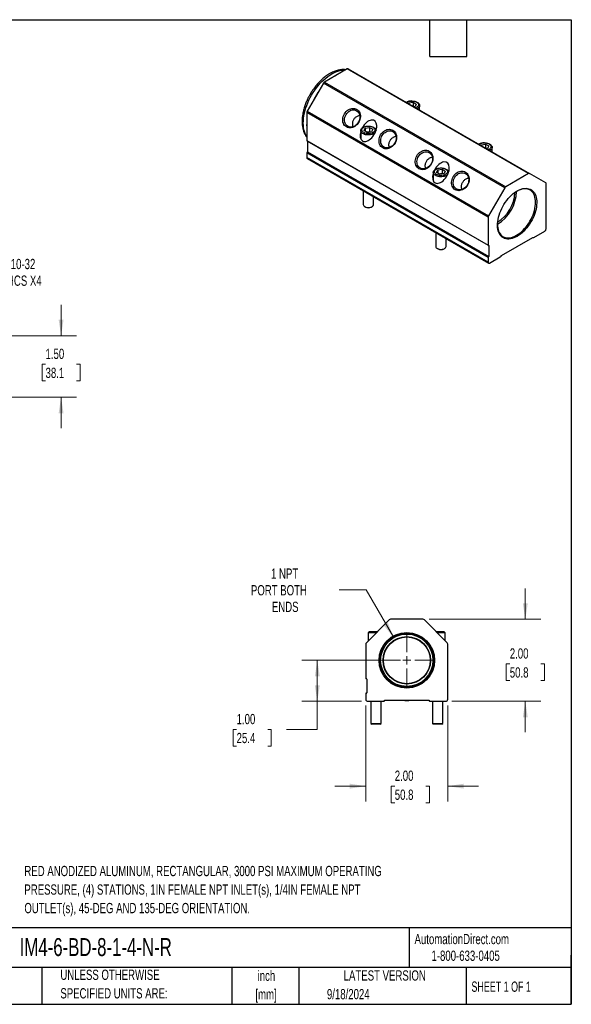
# Model space of a CAD drawing. Header units: inches. Extents: x 0.7 to 32.2, y 0.7 to 24.8.
# Tile 3 of 3: x 18.8 to 32.2, y 0.7 to 24.8. Entities that reach past the tile are written whole.
import ezdxf

# ---------------------------------------------------------------- set-up
doc = ezdxf.new("R2010")
doc.units = ezdxf.units.IN
doc.header["$LTSCALE"] = 3
doc.header["$MEASUREMENT"] = 0
doc.layers.add('TEXT', color=140, linetype='Continuous', lineweight=25)
doc.styles.add('SLDTEXTSTYLE0', font='TXT', dxfattribs={"width": 0.7})
doc.styles.add('SLDTEXTSTYLE1', font='TXT', dxfattribs={"width": 0.65})
doc.dimstyles.new('SLDDIMSTYLE2', dxfattribs={"dimtxt": 0.254883, "dimasz": 0.39, "dimexe": 0, "dimexo": 0.0625, "dimgap": 0.063721, "dimtad": 0, "dimtih": 1, "dimtoh": 1, "dimrnd": 1e-09, "dimzin": 4, "dimdsep": 46, "dimtxsty": 'SLDTEXTSTYLE0', "dimsah": 1, "dimcen": 0.09, "dimadec": 0, "dimazin": 1, "dimtfac": 1, "dimtofl": 0, "dimtmove": 0, "dimatfit": 3, "dimfxl": 0, "dimfrac": 2, "dimtolj": 1, "dimtzin": 12, "dimarcsym": 0})
doc.dimstyles.new('SLDDIMSTYLE3', dxfattribs={"dimtxt": 0.254883, "dimasz": 0.39, "dimexe": 0, "dimexo": 0.0625, "dimgap": 0.063721, "dimtad": 0, "dimtih": 1, "dimtoh": 1, "dimrnd": 1e-09, "dimzin": 4, "dimdsep": 46, "dimtxsty": 'SLDTEXTSTYLE0', "dimsah": 1, "dimcen": 0.09, "dimadec": 0, "dimazin": 1, "dimtfac": 1, "dimtmove": 0, "dimatfit": 0, "dimfxl": 0, "dimfrac": 2, "dimtolj": 1, "dimtzin": 12, "dimarcsym": 0})
doc.dimstyles.new('SLDDIMSTYLE4', dxfattribs={"dimtxt": 0.254883, "dimasz": 0.39, "dimexe": 0, "dimexo": 0.0625, "dimgap": 0.063721, "dimtad": 0, "dimtih": 1, "dimtoh": 1, "dimrnd": 1e-09, "dimzin": 12, "dimdsep": 46, "dimtxsty": 'SLDTEXTSTYLE0', "dimsah": 1, "dimcen": 0, "dimadec": 0, "dimazin": 3, "dimtfac": 1, "dimtofl": 0, "dimtmove": 0, "dimatfit": 3, "dimfxl": 0, "dimfrac": 2, "dimtolj": 1, "dimtzin": 12, "dimarcsym": 0})

# ---------------------------------------------------------------- blocks, each defined once
blk = doc.blocks.new('_D_2')
at = {"color": 7, "linetype": 'Continuous', "lineweight": 0}
for p, q in [((28.09, 9.135), (25.684, 9.135)), ((26.059, 9.135), (26.059, 8.135)), ((27.14, 8.135), (25.684, 8.135)), ((26.059, 7.449), (26.059, 8.135)), ((24.092, 7.449), (24.006, 7.449)), ((24.006, 7.449), (24.006, 7.043)), ((24.849, 7.449), (24.935, 7.449)), ((24.935, 7.449), (24.935, 7.043)), ((25.309, 7.449), (26.059, 7.449)), ((24.006, 7.043), (24.092, 7.043)), ((24.935, 7.043), (24.849, 7.043))]:
    blk.add_line(p, q, dxfattribs=at)
at = {"color": 7, "linetype": 'Continuous', "lineweight": 18}
for points in [[(26.059, 9.135), (25.999, 8.745), (26.119, 8.745)], [(26.059, 8.135), (26.119, 8.525), (25.999, 8.525)]]:
    blk.add_solid(points, dxfattribs=at)
at = {"color": 7, "linetype": 'Continuous', "lineweight": 18, "char_height": 0.25, "attachment_point": 1, "style": 'SLDTEXTSTYLE0'}
for s, insert in [('1.00', (24.092, 7.828)), ('25.4', (24.092, 7.366))]:
    blk.add_mtext(s, dxfattribs=dict(at, insert=insert))
blk = doc.blocks.new('_D_3')
at = {"color": 7, "linetype": 'Continuous', "lineweight": 0}
for p, q in [((31.129, 10.135), (31.129, 10.885)), ((28.783, 10.135), (31.504, 10.135)), ((30.751, 9.047), (30.665, 9.047)), ((30.665, 9.047), (30.665, 8.642)), ((31.508, 9.047), (31.594, 9.047)), ((31.594, 9.047), (31.594, 8.642)), ((30.665, 8.642), (30.751, 8.642)), ((31.594, 8.642), (31.508, 8.642)), ((29.339, 8.135), (31.504, 8.135)), ((31.129, 8.135), (31.129, 7.385))]:
    blk.add_line(p, q, dxfattribs=at)
at = {"color": 7, "linetype": 'Continuous', "lineweight": 18}
for points in [[(31.129, 10.135), (31.189, 10.525), (31.069, 10.525)], [(31.129, 8.135), (31.069, 7.745), (31.189, 7.745)]]:
    blk.add_solid(points, dxfattribs=at)
at = {"color": 7, "linetype": 'Continuous', "lineweight": 18, "char_height": 0.25, "attachment_point": 1, "style": 'SLDTEXTSTYLE0'}
for s, insert in [('2.00', (30.751, 9.427)), ('50.8', (30.751, 8.964))]:
    blk.add_mtext(s, dxfattribs=dict(at, insert=insert))
blk = doc.blocks.new('_D_4')
at = {"color": 7, "linetype": 'Continuous', "lineweight": 0}
for p, q in [((27.24, 8.035), (27.24, 5.692)), ((29.239, 8.035), (29.239, 5.692)), ((27.24, 6.067), (26.49, 6.067)), ((27.947, 6.067), (27.861, 6.067)), ((27.861, 6.067), (27.861, 5.662)), ((28.704, 6.067), (28.79, 6.067)), ((28.79, 6.067), (28.79, 5.662)), ((29.239, 6.067), (29.989, 6.067)), ((27.861, 5.662), (27.947, 5.662)), ((28.79, 5.662), (28.704, 5.662))]:
    blk.add_line(p, q, dxfattribs=at)
at = {"color": 7, "linetype": 'Continuous', "lineweight": 18}
for points in [[(27.24, 6.067), (26.85, 6.127), (26.85, 6.007)], [(29.239, 6.067), (29.629, 6.007), (29.629, 6.127)]]:
    blk.add_solid(points, dxfattribs=at)
at = {"color": 7, "linetype": 'Continuous', "lineweight": 18, "char_height": 0.25, "attachment_point": 1, "style": 'SLDTEXTSTYLE0'}
for s, insert in [('2.00', (27.947, 6.447)), ('50.8', (27.947, 5.984))]:
    blk.add_mtext(s, dxfattribs=dict(at, insert=insert))
blk = doc.blocks.new('_D_5')
at = {"color": 7, "linetype": 'Continuous', "lineweight": 0}
for p, q in [((27.25, 10.849), (26.594, 10.849)), ((27.921, 9.687), (27.25, 10.849))]:
    blk.add_line(p, q, dxfattribs=at)
at = {"color": 7, "linetype": 'Continuous', "lineweight": 18}
blk.add_solid([(27.921, 9.687), (27.778, 10.055), (27.674, 9.995)], dxfattribs=at)
at = {"color": 7, "linetype": 'Continuous', "lineweight": 18, "char_height": 0.25, "attachment_point": 1, "style": 'SLDTEXTSTYLE0'}
for s, insert in [('1 NPT', (24.931, 11.373)), ('PORT BOTH', (24.441, 10.968)), ('ENDS', (24.951, 10.563))]:
    blk.add_mtext(s, dxfattribs=dict(at, insert=insert))
blk = doc.blocks.new('SW_CENTERMARKSYMBOL_0')
at = {"color": 0, "linetype": 'Continuous', "lineweight": 18}
for p, q in [((0, 0.2), (0, 0.678)), ((-0.2, 0), (-0.678, 0)), ((0, 0), (-0.1, 0)), ((0, 0), (0, 0.1)), ((0, 0), (0, -0.1)), ((0, 0), (0.1, 0)), ((0.2, 0), (0.678, 0)), ((0, -0.2), (0, -0.678))]:
    blk.add_line(p, q, dxfattribs=at)
blk = doc.blocks.new('_D_7')
at = {"color": 7, "linetype": 'Continuous', "lineweight": 0}
for p, q in [((19.814, 17.047), (19.814, 17.797)), ((17.323, 17.047), (20.189, 17.047)), ((19.435, 16.35), (19.35, 16.35)), ((19.35, 16.35), (19.35, 15.945)), ((20.193, 16.35), (20.278, 16.35)), ((20.278, 16.35), (20.278, 15.945)), ((19.35, 15.945), (19.435, 15.945)), ((20.278, 15.945), (20.193, 15.945)), ((17.02, 15.547), (20.189, 15.547)), ((19.814, 15.547), (19.814, 14.797))]:
    blk.add_line(p, q, dxfattribs=at)
at = {"color": 7, "linetype": 'Continuous', "lineweight": 18}
for points in [[(19.814, 17.047), (19.874, 17.437), (19.754, 17.437)], [(19.814, 15.547), (19.754, 15.157), (19.874, 15.157)]]:
    blk.add_solid(points, dxfattribs=at)
at = {"color": 7, "linetype": 'Continuous', "lineweight": 18, "char_height": 0.25, "attachment_point": 1, "style": 'SLDTEXTSTYLE0'}
for s, insert in [('1.50', (19.435, 16.73)), ('38.1', (19.435, 16.267))]:
    blk.add_mtext(s, dxfattribs=dict(at, insert=insert))
blk = doc.blocks.new('_D_8')
at = {"color": 7, "linetype": 'Continuous', "lineweight": 0}
for p, q in [((16.93, 17.194), (17.495, 18.597)), ((17.495, 18.597), (18.151, 18.597))]:
    blk.add_line(p, q, dxfattribs=at)
at = {"color": 7, "linetype": 'Continuous', "lineweight": 18}
blk.add_solid([(16.93, 17.194), (17.131, 17.534), (17.02, 17.578)], dxfattribs=at)
at = {"color": 7, "linetype": 'Continuous', "lineweight": 18, "char_height": 0.25, "attachment_point": 1, "style": 'SLDTEXTSTYLE0'}
for s, insert in [('10-32', (18.587, 18.92)), ('SHCS X4', (18.339, 18.514))]:
    blk.add_mtext(s, dxfattribs=dict(at, insert=insert))

msp = doc.modelspace()

# ---------------------------------------------------------------- linework, layer by layer
for p, q in [((26.788, 23.55), (26.232, 23.229)), ((31.207, 20.998), (26.788, 23.55)), ((26.813, 23.552), (31.232, 21.001)), ((26.483, 23.374), (26.496, 23.381)), ((26.496, 23.381), (26.508, 23.388)), ((26.207, 23.202), (25.813, 22.521)), ((30.626, 20.651), (26.207, 23.202)), ((26.232, 23.229), (30.651, 20.677)), ((28.281, 22.704), (28.289, 22.721)), ((28.289, 22.721), (28.394, 22.737)), ((28.289, 22.721), (28.289, 22.7)), ((28.363, 22.769), (28.363, 22.769)), ((28.369, 22.769), (28.369, 22.769)), ((28.394, 22.737), (28.471, 22.693)), ((28.394, 22.737), (28.394, 22.639)), ((28.443, 22.632), (28.414, 22.628)), ((28.471, 22.693), (28.443, 22.632)), ((28.499, 22.584), (28.494, 22.582)), ((28.553, 22.547), (28.553, 22.66)), ((30.222, 19.935), (25.803, 22.486)), ((25.803, 22.486), (25.803, 21.805)), ((25.813, 22.521), (30.233, 19.969)), ((27.2, 22.048), (27.229, 22.109)), ((27.229, 22.109), (27.333, 22.125)), ((27.229, 22.109), (27.229, 22.032)), ((27.302, 22.156), (27.302, 22.156)), ((27.309, 22.156), (27.308, 22.156)), ((27.333, 22.125), (27.41, 22.081)), ((27.333, 22.125), (27.333, 22.027)), ((27.41, 22.081), (27.382, 22.02)), ((27.118, 22.048), (27.118, 21.86)), ((27.277, 22.004), (27.2, 22.048)), ((27.258, 22.015), (27.333, 22.027)), ((27.382, 22.02), (27.277, 22.004)), ((27.333, 22.027), (27.353, 22.016)), ((25.803, 21.805), (30.222, 19.254)), ((25.805, 21.801), (30.224, 19.25)), ((25.823, 21.791), (25.823, 21.531)), ((30.049, 21.684), (30.057, 21.701)), ((30.057, 21.701), (30.162, 21.717)), ((30.057, 21.701), (30.057, 21.679)), ((30.131, 21.748), (30.13, 21.748)), ((30.137, 21.748), (30.137, 21.748)), ((30.162, 21.717), (30.239, 21.672)), ((30.162, 21.717), (30.162, 21.619)), ((30.21, 21.612), (30.182, 21.607)), ((30.239, 21.672), (30.21, 21.612)), ((30.321, 21.527), (30.321, 21.64)), ((30.222, 18.952), (25.803, 21.503)), ((25.803, 21.503), (25.803, 21.389)), ((30.222, 18.838), (25.803, 21.389)), ((25.816, 21.519), (25.81, 21.516)), ((30.229, 18.964), (25.81, 21.516)), ((25.813, 21.366), (30.233, 18.815)), ((30.235, 18.968), (25.816, 21.519)), ((25.823, 21.531), (30.242, 18.98)), ((30.266, 21.563), (30.262, 21.561)), ((29.07, 21.136), (29.07, 21.136)), ((29.076, 21.136), (29.076, 21.136)), ((28.886, 21.028), (28.886, 20.84)), ((28.968, 21.028), (28.996, 21.088)), ((29.045, 20.983), (28.968, 21.028)), ((28.996, 21.088), (29.101, 21.104)), ((28.996, 21.088), (28.996, 21.012)), ((29.025, 20.995), (29.101, 21.006)), ((29.15, 21), (29.045, 20.983)), ((29.101, 21.104), (29.178, 21.06)), ((29.101, 21.104), (29.101, 21.006)), ((29.101, 21.006), (29.121, 20.995)), ((29.178, 21.06), (29.15, 21)), ((31.207, 20.998), (30.651, 20.677)), ((31.626, 20.774), (31.232, 21.001)), ((30.626, 20.651), (30.233, 19.969)), ((31.636, 19.654), (31.636, 20.751)), ((27.18, 20.577), (27.18, 20.244)), ((27.43, 20.244), (27.43, 20.433)), ((27.217, 20.193), (27.231, 20.184)), ((27.38, 20.184), (27.394, 20.193)), ((30.222, 19.935), (30.222, 19.254)), ((28.948, 19.556), (28.948, 19.223)), ((30.55, 19.006), (31.309, 19.444)), ((31.307, 19.444), (31.314, 19.439)), ((31.339, 19.442), (31.601, 19.593)), ((29.198, 19.223), (29.198, 19.412)), ((30.235, 19.253), (30.229, 19.25)), ((30.242, 19.249), (30.235, 19.253)), ((30.242, 19.249), (30.242, 18.98)), ((28.985, 19.172), (28.999, 19.164)), ((29.147, 19.164), (29.161, 19.172)), ((30.229, 18.964), (30.235, 18.968)), ((30.258, 18.817), (30.519, 18.968)), ((30.222, 18.952), (30.222, 18.838)), ((27.811, 10.12), (27.254, 9.564)), ((28.633, 10.135), (27.846, 10.135)), ((29.225, 9.564), (28.668, 10.12)), ((27.33, 9.825), (27.302, 9.805)), ((27.302, 9.805), (27.302, 9.611)), ((27.495, 9.805), (27.302, 9.805)), ((27.515, 9.825), (27.33, 9.825)), ((29.149, 9.825), (28.964, 9.825)), ((28.99, 9.805), (28.984, 9.805)), ((29.177, 9.805), (28.99, 9.805)), ((29.177, 9.805), (29.149, 9.825)), ((29.177, 9.611), (29.177, 9.805)), ((27.24, 9.528), (27.24, 8.695)), ((29.239, 8.185), (29.239, 9.528)), ((27.258, 8.685), (27.25, 8.685)), ((27.268, 8.675), (27.268, 8.345)), ((27.24, 8.325), (27.24, 8.185)), ((27.25, 8.335), (27.258, 8.335)), ((27.29, 8.135), (27.66, 8.135)), ((27.365, 8.135), (27.365, 7.595)), ((27.615, 7.595), (27.615, 8.135)), ((27.703, 8.16), (28.776, 8.16)), ((28.82, 8.135), (29.189, 8.135)), ((28.865, 8.135), (28.865, 7.595)), ((29.115, 7.595), (29.115, 8.135)), ((27.365, 7.595), (27.385, 7.575)), ((27.365, 7.595), (27.615, 7.595)), ((27.595, 7.575), (27.385, 7.575)), ((27.595, 7.575), (27.615, 7.595)), ((28.865, 7.595), (28.885, 7.575)), ((28.865, 7.595), (29.115, 7.595)), ((29.095, 7.575), (28.885, 7.575)), ((29.095, 7.575), (29.115, 7.595))]:
    msp.add_line(p, q)
at = {"flags": 128}
for points in [[(25.803, 21.895), (25.803, 21.895), (25.78, 21.934), (25.762, 21.975), (25.746, 22.021), (25.734, 22.069), (25.725, 22.12), (25.72, 22.174), (25.718, 22.23), (25.72, 22.288), (25.725, 22.348), (25.734, 22.409), (25.746, 22.471), (25.762, 22.535), (25.78, 22.598), (25.803, 22.662), (25.828, 22.726), (25.856, 22.789), (25.887, 22.852), (25.921, 22.913), (25.957, 22.973), (25.996, 23.031), (26.036, 23.087), (26.079, 23.14), (26.123, 23.192), (26.169, 23.24), (26.216, 23.285), (26.264, 23.327), (26.312, 23.365), (26.361, 23.399), (26.411, 23.43), (26.46, 23.457), (26.509, 23.479), (26.558, 23.497), (26.606, 23.51), (26.653, 23.519), (26.699, 23.524), (26.743, 23.524), (26.743, 23.524)], [(26.77, 22.136), (26.746, 22.153), (26.725, 22.173), (26.708, 22.198), (26.694, 22.225), (26.685, 22.255), (26.68, 22.287), (26.679, 22.32), (26.682, 22.354), (26.69, 22.388), (26.702, 22.421), (26.718, 22.453), (26.738, 22.482), (26.76, 22.509), (26.786, 22.533), (26.813, 22.553), (26.842, 22.569), (26.873, 22.58), (26.903, 22.587), (26.934, 22.589), (26.963, 22.586), (26.992, 22.579), (27.018, 22.566), (27.042, 22.55), (27.062, 22.529), (27.08, 22.505), (27.093, 22.477), (27.103, 22.447), (27.108, 22.415), (27.109, 22.382), (27.105, 22.348), (27.097, 22.314), (27.085, 22.281), (27.069, 22.25), (27.05, 22.22), (27.027, 22.193), (27.002, 22.169), (26.974, 22.149), (26.945, 22.134), (26.915, 22.122), (26.884, 22.115), (26.854, 22.113), (26.824, 22.116), (26.796, 22.124), (26.77, 22.136)], [(28.237, 22.73), (28.253, 22.742), (28.275, 22.752), (28.3, 22.76), (28.327, 22.766), (28.355, 22.768), (28.384, 22.768), (28.412, 22.765), (28.438, 22.759), (28.462, 22.75), (28.483, 22.739), (28.501, 22.726), (28.514, 22.711), (28.522, 22.695), (28.525, 22.679), (28.523, 22.662), (28.516, 22.646), (28.504, 22.631), (28.488, 22.618), (28.468, 22.606), (28.459, 22.602)], [(28.369, 22.769), (28.374, 22.769), (28.404, 22.766), (28.434, 22.761), (28.462, 22.753), (28.487, 22.743), (28.509, 22.73), (28.527, 22.716), (28.541, 22.7), (28.549, 22.683), (28.553, 22.665), (28.552, 22.647), (28.546, 22.63), (28.534, 22.613), (28.519, 22.598), (28.499, 22.584)], [(27.018, 22.532), (27.04, 22.516), (27.06, 22.496), (27.075, 22.472), (27.087, 22.446), (27.095, 22.417), (27.098, 22.386), (27.097, 22.355), (27.091, 22.323), (27.081, 22.291), (27.067, 22.261), (27.05, 22.232), (27.029, 22.206), (27.005, 22.184), (26.979, 22.165), (26.951, 22.15), (26.923, 22.14), (26.894, 22.134), (26.865, 22.134), (26.838, 22.138), (26.812, 22.147), (26.788, 22.161), (26.767, 22.179), (26.75, 22.2), (26.736, 22.225), (26.726, 22.253), (26.721, 22.283), (26.72, 22.314), (26.723, 22.346), (26.731, 22.378), (26.743, 22.409), (26.759, 22.439), (26.778, 22.466), (26.8, 22.49), (26.825, 22.511), (26.852, 22.528), (26.88, 22.541), (26.909, 22.549), (26.938, 22.552), (26.966, 22.55), (26.993, 22.543), (27.018, 22.532)], [(25.803, 22.166), (25.803, 22.181), (25.803, 22.196)], [(27.438, 21.972), (27.414, 21.96), (27.388, 21.951), (27.359, 21.944), (27.328, 21.941), (27.298, 21.94), (27.267, 21.942), (27.237, 21.947), (27.209, 21.955), (27.184, 21.966), (27.162, 21.978), (27.144, 21.993), (27.131, 22.009), (27.122, 22.026), (27.118, 22.044), (27.119, 22.062), (27.126, 22.079), (27.137, 22.096), (27.153, 22.111), (27.173, 22.125), (27.196, 22.136), (27.223, 22.145), (27.252, 22.152), (27.282, 22.156), (27.302, 22.156)], [(27.193, 22.129), (27.215, 22.14), (27.239, 22.148), (27.266, 22.154), (27.295, 22.156), (27.323, 22.156), (27.351, 22.152), (27.378, 22.146), (27.402, 22.138), (27.423, 22.126), (27.44, 22.113), (27.453, 22.099), (27.461, 22.083), (27.464, 22.067), (27.463, 22.05), (27.456, 22.034), (27.444, 22.019), (27.428, 22.006), (27.407, 21.994), (27.384, 21.985), (27.358, 21.978), (27.33, 21.974), (27.302, 21.973), (27.273, 21.974), (27.246, 21.979), (27.221, 21.987), (27.198, 21.997), (27.179, 22.009), (27.163, 22.023), (27.153, 22.038), (27.147, 22.054), (27.146, 22.071), (27.151, 22.087), (27.16, 22.102), (27.174, 22.117), (27.193, 22.129)], [(27.309, 22.156), (27.313, 22.156), (27.344, 22.154), (27.373, 22.149), (27.401, 22.141), (27.426, 22.131), (27.448, 22.118), (27.466, 22.104), (27.48, 22.087), (27.489, 22.07), (27.492, 22.059)], [(27.118, 21.905), (27.112, 21.897), (27.106, 21.883)], [(27.466, 21.992), (27.458, 21.985), (27.438, 21.972)], [(27.653, 21.626), (27.63, 21.642), (27.609, 21.663), (27.592, 21.687), (27.578, 21.715), (27.569, 21.745), (27.563, 21.777), (27.563, 21.81), (27.566, 21.844), (27.574, 21.878), (27.586, 21.911), (27.602, 21.942), (27.621, 21.972), (27.644, 21.999), (27.669, 22.023), (27.697, 22.043), (27.726, 22.058), (27.756, 22.07), (27.787, 22.077), (27.818, 22.079), (27.847, 22.076), (27.876, 22.068), (27.902, 22.056), (27.926, 22.039), (27.946, 22.019), (27.964, 21.995), (27.977, 21.967), (27.987, 21.937), (27.992, 21.905), (27.993, 21.872), (27.989, 21.838), (27.981, 21.804), (27.969, 21.771), (27.953, 21.739), (27.934, 21.71), (27.911, 21.683), (27.886, 21.659), (27.858, 21.639), (27.829, 21.623), (27.799, 21.612), (27.768, 21.605), (27.738, 21.603), (27.708, 21.606), (27.68, 21.613), (27.653, 21.626)], [(27.902, 22.021), (27.924, 22.006), (27.943, 21.986), (27.959, 21.962), (27.971, 21.936), (27.979, 21.907), (27.982, 21.876), (27.981, 21.844), (27.975, 21.812), (27.965, 21.781), (27.951, 21.75), (27.934, 21.722), (27.913, 21.696), (27.889, 21.673), (27.863, 21.655), (27.835, 21.64), (27.807, 21.629), (27.778, 21.624), (27.749, 21.623), (27.721, 21.628), (27.696, 21.637), (27.672, 21.65), (27.651, 21.668), (27.634, 21.69), (27.62, 21.715), (27.61, 21.743), (27.605, 21.773), (27.604, 21.804), (27.607, 21.836), (27.615, 21.868), (27.627, 21.899), (27.642, 21.929), (27.662, 21.956), (27.684, 21.98), (27.709, 22.001), (27.736, 22.018), (27.764, 22.03), (27.793, 22.038), (27.822, 22.041), (27.85, 22.04), (27.877, 22.033), (27.902, 22.021)], [(30.004, 21.71), (30.021, 21.721), (30.043, 21.732), (30.068, 21.74), (30.095, 21.745), (30.123, 21.748), (30.152, 21.748), (30.18, 21.744), (30.206, 21.738), (30.23, 21.729), (30.251, 21.718), (30.269, 21.705), (30.281, 21.69), (30.29, 21.675), (30.293, 21.658), (30.291, 21.642), (30.284, 21.626), (30.272, 21.611), (30.256, 21.597), (30.236, 21.586), (30.227, 21.582)], [(30.137, 21.748), (30.141, 21.748), (30.172, 21.746), (30.202, 21.741), (30.23, 21.733), (30.255, 21.723), (30.277, 21.71), (30.295, 21.695), (30.308, 21.679), (30.317, 21.662), (30.321, 21.644), (30.32, 21.627), (30.313, 21.609), (30.302, 21.592), (30.286, 21.577), (30.266, 21.563)], [(28.537, 21.115), (28.514, 21.132), (28.493, 21.153), (28.476, 21.177), (28.462, 21.204), (28.453, 21.234), (28.447, 21.266), (28.447, 21.3), (28.45, 21.334), (28.458, 21.367), (28.47, 21.4), (28.486, 21.432), (28.505, 21.462), (28.528, 21.489), (28.553, 21.512), (28.581, 21.532), (28.61, 21.548), (28.64, 21.56), (28.671, 21.567), (28.702, 21.569), (28.731, 21.566), (28.76, 21.558), (28.786, 21.546), (28.81, 21.529), (28.83, 21.509), (28.848, 21.484), (28.861, 21.457), (28.871, 21.427), (28.876, 21.395), (28.877, 21.362), (28.873, 21.328), (28.865, 21.294), (28.853, 21.261), (28.837, 21.229), (28.818, 21.2), (28.795, 21.173), (28.77, 21.149), (28.742, 21.129), (28.713, 21.113), (28.683, 21.102), (28.652, 21.095), (28.622, 21.093), (28.592, 21.096), (28.564, 21.103), (28.537, 21.115)], [(28.786, 21.511), (28.808, 21.495), (28.827, 21.475), (28.843, 21.452), (28.855, 21.425), (28.862, 21.396), (28.866, 21.366), (28.864, 21.334), (28.859, 21.302), (28.849, 21.27), (28.835, 21.24), (28.817, 21.212), (28.797, 21.186), (28.773, 21.163), (28.747, 21.144), (28.719, 21.129), (28.691, 21.119), (28.662, 21.114), (28.633, 21.113), (28.605, 21.117), (28.579, 21.126), (28.556, 21.14), (28.535, 21.158), (28.517, 21.18), (28.504, 21.205), (28.494, 21.233), (28.489, 21.263), (28.487, 21.294), (28.491, 21.326), (28.499, 21.358), (28.511, 21.389), (28.526, 21.418), (28.546, 21.446), (28.568, 21.47), (28.593, 21.491), (28.62, 21.508), (28.648, 21.52), (28.677, 21.528), (28.706, 21.531), (28.734, 21.529), (28.761, 21.523), (28.786, 21.511)], [(29.206, 20.951), (29.182, 20.94), (29.155, 20.93), (29.127, 20.924), (29.096, 20.92), (29.065, 20.919), (29.035, 20.922), (29.005, 20.927), (28.977, 20.935), (28.952, 20.945), (28.93, 20.958), (28.912, 20.972), (28.898, 20.988), (28.89, 21.005), (28.886, 21.023), (28.887, 21.041), (28.893, 21.058), (28.905, 21.075), (28.92, 21.091), (28.94, 21.104), (28.964, 21.116), (28.991, 21.125), (29.02, 21.131), (29.05, 21.135), (29.07, 21.136)], [(28.96, 21.109), (28.982, 21.119), (29.007, 21.128), (29.034, 21.133), (29.062, 21.136), (29.091, 21.135), (29.119, 21.132), (29.145, 21.126), (29.17, 21.117), (29.191, 21.106), (29.208, 21.093), (29.221, 21.078), (29.229, 21.062), (29.232, 21.046), (29.23, 21.03), (29.223, 21.014), (29.212, 20.999), (29.195, 20.985), (29.175, 20.973), (29.152, 20.964), (29.126, 20.957), (29.098, 20.953), (29.069, 20.952), (29.041, 20.954), (29.014, 20.959), (28.988, 20.966), (28.966, 20.976), (28.946, 20.988), (28.931, 21.002), (28.921, 21.018), (28.915, 21.034), (28.914, 21.05), (28.919, 21.066), (28.928, 21.082), (28.942, 21.096), (28.96, 21.109)], [(29.076, 21.136), (29.081, 21.136), (29.112, 21.134), (29.141, 21.128), (29.169, 21.121), (29.194, 21.11), (29.216, 21.098), (29.234, 21.083), (29.248, 21.067), (29.257, 21.05), (29.26, 21.038)], [(28.886, 20.885), (28.88, 20.876), (28.874, 20.862)], [(29.233, 20.972), (29.226, 20.965), (29.206, 20.951)], [(29.421, 20.605), (29.397, 20.622), (29.377, 20.642), (29.359, 20.667), (29.346, 20.694), (29.336, 20.724), (29.331, 20.756), (29.33, 20.789), (29.334, 20.823), (29.342, 20.857), (29.354, 20.89), (29.37, 20.922), (29.389, 20.951), (29.412, 20.978), (29.437, 21.002), (29.465, 21.022), (29.494, 21.038), (29.524, 21.049), (29.555, 21.056), (29.585, 21.058), (29.615, 21.055), (29.643, 21.048), (29.67, 21.036), (29.693, 21.019), (29.714, 20.998), (29.731, 20.974), (29.745, 20.947), (29.754, 20.917), (29.76, 20.885), (29.76, 20.851), (29.757, 20.818), (29.749, 20.784), (29.737, 20.751), (29.721, 20.719), (29.702, 20.689), (29.679, 20.662), (29.654, 20.639), (29.626, 20.619), (29.597, 20.603), (29.567, 20.591), (29.536, 20.584), (29.505, 20.582), (29.476, 20.585), (29.447, 20.593), (29.421, 20.605)], [(29.67, 21.001), (29.692, 20.985), (29.711, 20.965), (29.727, 20.942), (29.739, 20.915), (29.746, 20.886), (29.75, 20.855), (29.748, 20.824), (29.743, 20.792), (29.733, 20.76), (29.719, 20.73), (29.701, 20.701), (29.68, 20.676), (29.657, 20.653), (29.631, 20.634), (29.603, 20.619), (29.574, 20.609), (29.545, 20.603), (29.517, 20.603), (29.489, 20.607), (29.463, 20.616), (29.44, 20.63), (29.419, 20.648), (29.401, 20.67), (29.388, 20.695), (29.378, 20.722), (29.372, 20.752), (29.371, 20.784), (29.375, 20.816), (29.382, 20.848), (29.394, 20.879), (29.41, 20.908), (29.43, 20.935), (29.452, 20.96), (29.477, 20.98), (29.504, 20.997), (29.532, 21.01), (29.561, 21.018), (29.59, 21.021), (29.618, 21.019), (29.645, 21.012), (29.67, 21.001)], [(30.929, 19.468), (30.888, 19.447), (30.847, 19.429), (30.807, 19.416), (30.768, 19.407), (30.729, 19.403), (30.693, 19.404), (30.658, 19.409), (30.625, 19.419), (30.594, 19.433), (30.566, 19.451), (30.54, 19.474), (30.518, 19.501), (30.498, 19.531), (30.482, 19.565), (30.469, 19.603), (30.459, 19.644), (30.453, 19.687), (30.45, 19.733), (30.451, 19.781), (30.456, 19.831), (30.464, 19.882), (30.475, 19.935), (30.49, 19.988), (30.508, 20.041), (30.529, 20.094), (30.553, 20.146), (30.58, 20.198), (30.609, 20.248), (30.641, 20.297), (30.675, 20.344), (30.711, 20.388), (30.748, 20.429), (30.787, 20.468), (30.827, 20.503), (30.868, 20.534), (30.909, 20.562), (30.95, 20.586), (30.991, 20.606), (31.032, 20.621), (31.071, 20.632), (31.11, 20.638), (31.148, 20.64), (31.183, 20.637), (31.217, 20.63), (31.249, 20.618), (31.279, 20.602), (31.306, 20.581), (31.33, 20.556), (31.351, 20.528), (31.369, 20.495), (31.384, 20.459), (31.395, 20.42), (31.403, 20.378), (31.407, 20.333), (31.408, 20.286), (31.405, 20.237), (31.399, 20.186), (31.39, 20.135), (31.377, 20.082), (31.36, 20.029), (31.341, 19.975), (31.318, 19.923), (31.292, 19.871), (31.264, 19.82), (31.234, 19.77), (31.201, 19.722), (31.166, 19.677), (31.129, 19.634), (31.091, 19.594), (31.052, 19.557), (31.011, 19.524), (30.97, 19.494), (30.929, 19.468)], [(30.915, 19.494), (30.955, 19.519), (30.995, 19.548), (31.035, 19.581), (31.073, 19.618), (31.111, 19.657), (31.147, 19.699), (31.181, 19.744), (31.213, 19.791), (31.243, 19.84), (31.27, 19.89), (31.295, 19.942), (31.317, 19.994), (31.336, 20.046), (31.351, 20.098), (31.363, 20.15), (31.372, 20.201), (31.377, 20.25), (31.379, 20.298), (31.377, 20.344), (31.372, 20.387), (31.363, 20.428), (31.351, 20.465), (31.336, 20.5), (31.317, 20.53), (31.295, 20.557), (31.27, 20.58), (31.243, 20.599), (31.213, 20.613), (31.181, 20.623), (31.147, 20.628), (31.111, 20.629), (31.073, 20.626), (31.035, 20.617), (30.995, 20.605), (30.955, 20.588), (30.922, 20.57)], [(27.18, 20.244), (27.18, 20.242), (27.184, 20.227), (27.192, 20.213), (27.205, 20.201), (27.221, 20.19), (27.242, 20.181), (27.265, 20.175), (27.29, 20.172), (27.315, 20.172), (27.34, 20.174), (27.363, 20.18), (27.384, 20.188), (27.402, 20.198), (27.416, 20.21), (27.425, 20.224), (27.43, 20.238), (27.43, 20.244)], [(30.45, 19.753), (30.452, 19.716), (30.457, 19.673), (30.466, 19.632), (30.478, 19.594), (30.494, 19.56), (30.512, 19.529), (30.534, 19.503), (30.559, 19.48), (30.586, 19.461), (30.616, 19.447), (30.648, 19.437), (30.682, 19.431), (30.718, 19.43), (30.756, 19.434), (30.794, 19.442), (30.834, 19.455), (30.874, 19.472), (30.915, 19.494)], [(28.948, 19.223), (28.948, 19.221), (28.951, 19.207), (28.959, 19.193), (28.972, 19.18), (28.989, 19.17), (29.01, 19.161), (29.033, 19.155), (29.057, 19.151), (29.083, 19.151), (29.107, 19.154), (29.131, 19.159), (29.152, 19.167), (29.17, 19.177), (29.184, 19.19), (29.193, 19.203), (29.198, 19.218), (29.198, 19.223)]]:
    msp.add_lwpolyline(points, dxfattribs=at)
for radius in [0.677, 0.657, 0.638, 0.578, 0.571]:
    msp.add_circle((28.24, 9.135), radius)
for centre, radius, start, end in [((26.803, 23.529), 0.0251, 65.686, 125.6182), ((26.27, 23.167), 0.0721, 121.9547, 151.1444), ((27.471, 22.018), 1.691, 145.6456, 154.3544), ((28.358, 22.508), 0.261, 89.0656, 119.6489), ((25.875, 22.483), 0.0721, 148.8563, 178.0435), ((27.184, 21.861), 0.066, 180.304, 204.0205), ((25.808, 21.805), 0.0048, 172.7442, 235.9436), ((30.126, 21.487), 0.261, 89.0656, 119.6489), ((25.818, 21.503), 0.0154, 122.6055, 177.3945), ((25.827, 21.386), 0.024, 172.7442, 235.9436), ((25.807, 21.532), 0.0154, 302.6055, 357.3945), ((31.222, 20.978), 0.0251, 65.686, 125.6182), ((28.952, 20.84), 0.066, 180.304, 204.0205), ((30.689, 20.616), 0.0721, 121.9547, 151.1444), ((31.611, 20.753), 0.0252, 354.3796, 54.302), ((29.945, 20.59), 0.969, 301.458, 358.5474), ((29.995, 20.561), 0.877, 301.5751, 358.4302), ((27.305, 20.324), 0.159, 242.0637, 297.9363), ((30.294, 19.932), 0.0721, 148.8563, 178.0435), ((31.325, 19.459), 0.022, 220.5425, 309.247), ((31.559, 19.657), 0.0768, 302.6055, 357.3945), ((30.227, 19.253), 0.00437, 170.786, 309.2033), ((30.238, 19.25), 0.00437, 350.786, 129.2033), ((29.073, 19.304), 0.159, 242.0637, 297.9363), ((30.238, 18.951), 0.0154, 122.6055, 177.3945), ((30.227, 18.98), 0.0154, 302.6055, 357.3945), ((30.478, 19.033), 0.0767, 302.6378, 339.7697), ((30.244, 18.834), 0.0218, 170.786, 309.2033), ((27.846, 10.085), 0.05, 90, 135), ((28.633, 10.085), 0.05, 45, 90), ((27.29, 9.528), 0.05, 135, 180), ((29.189, 9.528), 0.05, 0, 45), ((27.25, 8.695), 0.01, 180, 270), ((27.258, 8.675), 0.01, 0, 90), ((27.25, 8.325), 0.01, 90, 180), ((27.29, 8.185), 0.05, 180, 270), ((27.258, 8.345), 0.01, 270, 0), ((29.189, 8.185), 0.05, 270, 0), ((27.66, 8.185), 0.05, 270, 329.9944), ((28.24, 9.135), 0.98, 264.1149, 275.8851), ((28.82, 8.185), 0.05, 210.0056, 270)]:
    msp.add_arc(centre, radius, start, end)
for centre, start_param, end_param in [((27.305, 22.043), 3.141633, 7.911664), ((27.305, 22.043), 1.96174, 3.141633), ((29.073, 21.023), 3.141633, 7.911664), ((29.073, 21.023), 1.96174, 3.141633)]:
    msp.add_ellipse(centre, major_axis=(0.144, 0.249), ratio=0.577335, start_param=start_param, end_param=end_param)
for points, knots in [([(26.751, 23.529), (26.741, 23.53), (26.716, 23.533), (26.677, 23.534), (26.633, 23.531), (26.588, 23.524), (26.542, 23.513), (26.496, 23.499), (26.45, 23.48), (26.404, 23.459), (26.358, 23.434), (26.312, 23.406), (26.267, 23.374), (26.223, 23.34), (26.18, 23.303), (26.138, 23.264), (26.097, 23.223), (26.058, 23.179), (26.021, 23.135), (25.987, 23.091), (25.958, 23.05), (25.933, 23.014), (25.909, 22.976), (25.882, 22.93), (25.858, 22.887), (25.836, 22.845), (25.819, 22.809), (25.8, 22.766), (25.781, 22.72), (25.763, 22.672), (25.746, 22.623), (25.731, 22.572), (25.718, 22.52), (25.707, 22.469), (25.699, 22.417), (25.693, 22.365), (25.689, 22.314), (25.688, 22.264), (25.69, 22.214), (25.694, 22.166), (25.702, 22.119), (25.712, 22.074), (25.725, 22.031), (25.741, 21.989), (25.76, 21.95), (25.78, 21.915), (25.796, 21.895), (25.803, 21.885)], [0, 0, 0, 0, 0.017622, 0.041181, 0.06502, 0.089107, 0.113391, 0.137816, 0.162324, 0.186865, 0.2114, 0.235891, 0.260318, 0.284665, 0.308913, 0.333038, 0.356997, 0.380712, 0.404013, 0.426469, 0.447862, 0.463069, 0.478636, 0.499929, 0.526429, 0.537185, 0.555021, 0.573512, 0.593318, 0.613953, 0.635221, 0.656969, 0.679091, 0.701507, 0.724162, 0.747012, 0.770026, 0.793176, 0.816442, 0.8398, 0.863222, 0.886682, 0.910153, 0.933606, 0.957019, 0.980378, 1, 1, 1, 1]), ([(26.932, 22.143), (26.929, 22.153), (26.923, 22.174), (26.921, 22.21), (26.924, 22.247), (26.933, 22.284), (26.948, 22.317), (26.968, 22.347), (26.993, 22.372), (27.02, 22.393), (27.051, 22.409), (27.075, 22.419), (27.089, 22.421), (27.091, 22.422)], [0, 0, 0, 0, 0.087774, 0.190132, 0.294129, 0.39809, 0.496433, 0.594774, 0.689249, 0.783747, 0.881044, 0.978358, 1, 1, 1, 1]), ([(27.816, 21.632), (27.813, 21.642), (27.807, 21.664), (27.804, 21.7), (27.807, 21.737), (27.817, 21.773), (27.832, 21.807), (27.852, 21.836), (27.876, 21.862), (27.904, 21.883), (27.935, 21.899), (27.959, 21.909), (27.973, 21.911), (27.975, 21.912)], [0, 0, 0, 0, 0.087774, 0.190132, 0.294129, 0.39809, 0.496433, 0.594774, 0.689249, 0.783747, 0.881044, 0.978358, 1, 1, 1, 1]), ([(28.7, 21.122), (28.697, 21.132), (28.691, 21.154), (28.688, 21.189), (28.691, 21.227), (28.701, 21.263), (28.716, 21.297), (28.736, 21.326), (28.76, 21.351), (28.788, 21.372), (28.819, 21.389), (28.843, 21.398), (28.857, 21.401), (28.859, 21.401)], [0, 0, 0, 0, 0.0877743, 0.1901324, 0.2941292, 0.3980904, 0.4964329, 0.5947741, 0.6892489, 0.7837473, 0.8810439, 0.9783577, 1, 1, 1, 1]), ([(29.583, 20.612), (29.581, 20.622), (29.575, 20.643), (29.572, 20.679), (29.575, 20.716), (29.584, 20.752), (29.6, 20.786), (29.62, 20.816), (29.644, 20.841), (29.672, 20.862), (29.703, 20.878), (29.727, 20.888), (29.741, 20.891), (29.743, 20.891)], [0, 0, 0, 0, 0.0863568, 0.190134, 0.2924641, 0.3980953, 0.4949164, 0.5947832, 0.687989, 0.7837562, 0.8798153, 0.9783638, 1, 1, 1, 1])]:
    msp.add_open_spline(points, degree=3, knots=knots)
at = {"layer": 'TEXT'}
for p, q in [((0.75, 24.75), (32.25, 24.75)), ((28.8, 23.85), (28.8, 24.75)), ((29.7, 23.85), (29.7, 24.75)), ((32.25, 24.75), (32.25, 0.75)), ((28.8, 23.85), (29.7, 23.85)), ((32.25, 2.613), (0.75, 2.613)), ((28.296, 2.613), (28.296, 1.65)), ((32.25, 0.75), (32.25, 1.95)), ((32.25, 1.65), (0.75, 1.65)), ((19.344, 1.65), (19.344, 0.75)), ((23.979, 1.65), (23.979, 0.75)), ((25.608, 1.65), (25.608, 0.75)), ((29.687, 1.65), (29.687, 0.75)), ((0.75, 0.75), (32.25, 0.75))]:
    msp.add_line(p, q, dxfattribs=at)

# ---------------------------------------------------------------- block references
at = {"color": 7, "linetype": 'Continuous', "lineweight": 0}
msp.add_blockref('SW_CENTERMARKSYMBOL_0', (28.24, 9.135), dxfattribs=at)

# ---------------------------------------------------------------- texts
at = {"color": 7, "linetype": 'Continuous', "lineweight": 0, "char_height": 0.25, "attachment_point": 1, "style": 'SLDTEXTSTYLE0'}
for s, insert in [('RED ANODIZED ALUMINUM, RECTANGULAR, 3000 PSI MAXIMUM OPERATING', (18.919, 4.124)), ('PRESSURE, (4) STATIONS, 1IN FEMALE NPT INLET(s), 1/4IN FEMALE NPT', (18.919, 3.672)), ('OUTLET(s), 45-DEG AND 135-DEG ORIENTATION.', (18.919, 3.221))]:
    msp.add_mtext(s, dxfattribs=dict(at, insert=insert))
at = {"color": 179, "linetype": 'Continuous', "lineweight": 18, "char_height": 0.25, "attachment_point": 1, "style": 'SLDTEXTSTYLE0'}
for s, insert in [('AutomationDirect.com', (28.429, 2.466)), ('1-800-633-0405', (28.842, 2.059))]:
    msp.add_mtext(s, dxfattribs=dict(at, insert=insert))
at = {"layer": 'TEXT'}
for s, insert, char_height, attachment_point, style in [('IM4-6-BD-8-1-4-N-R', (18.804, 2.364), 0.4375, 1, 'SLDTEXTSTYLE0'), ('UNLESS OTHERWISE', (19.796, 1.595), 0.25, 1, 'SLDTEXTSTYLE0'), ('inch', (24.818, 1.571), 0.25, 2, 'SLDTEXTSTYLE0'), ('LATEST VERSION', (27.703, 1.578), 0.25, 2, 'SLDTEXTSTYLE0'), ('SHEET 1 OF 1', (29.816, 1.305), 0.25, 1, 'SLDTEXTSTYLE1'), ('SPECIFIED UNITS ARE:', (19.796, 1.143), 0.25, 1, 'SLDTEXTSTYLE0'), ('[mm]', (24.809, 1.119), 0.25, 2, 'SLDTEXTSTYLE0'), ('9/18/2024', (26.293, 1.123), 0.25, 1, 'SLDTEXTSTYLE0')]:
    msp.add_mtext(s, dxfattribs=dict(at, insert=insert, char_height=char_height, attachment_point=attachment_point, style=style))

# ---------------------------------------------------------------- dimensions: what is measured, and where the dimension line sits
at = {"color": 7, "linetype": 'Continuous', "lineweight": 18}
for p1, p2, text, picture, middle in [((16.811, 16.899), (16.93, 17.194), '10-32\\PSHCS X4', '_D_8', (19.087, 18.597)), ((28.558, 8.583), (27.921, 9.687), '1 NPT\\PPORT BOTH\\PENDS', '_D_5', (25.424, 10.849))]:
    dim = msp.add_diameter_dim_2p(p1=p1, p2=p2, text=text, dimstyle='SLDDIMSTYLE4', override={"dimpost": '<>'}, dxfattribs=at)
    dim.commit()
    dim.dimension.update_dxf_attribs({"geometry": picture, "text_midpoint": middle, "dimtype": 163})
for base, p1, p2, dimstyle, picture, middle in [((19.814, 17.047), (16.87, 15.547), (17.173, 17.047), 'SLDDIMSTYLE3', '_D_7', (19.814, 16.35)), ((31.129, 10.135), (29.189, 8.135), (28.633, 10.135), 'SLDDIMSTYLE3', '_D_3', (31.129, 9.047)), ((26.059, 8.135), (28.24, 9.135), (27.29, 8.135), 'SLDDIMSTYLE2', '_D_2', (26.059, 7.449))]:
    dim = msp.add_linear_dim(base=base, p1=p1, p2=p2, angle=90, dimstyle=dimstyle, dxfattribs=at)
    dim.commit()
    dim.dimension.update_dxf_attribs({"geometry": picture, "text_midpoint": middle, "dimtype": 160})
dim = msp.add_linear_dim(base=(27.24, 6.067), p1=(29.239, 8.185), p2=(27.24, 8.185), dimstyle='SLDDIMSTYLE3', dxfattribs=at)
dim.commit()
dim.dimension.update_dxf_attribs({"geometry": '_D_4', "text_midpoint": (28.326, 6.067), "dimtype": 160})

doc.saveas('drawing.dxf')
